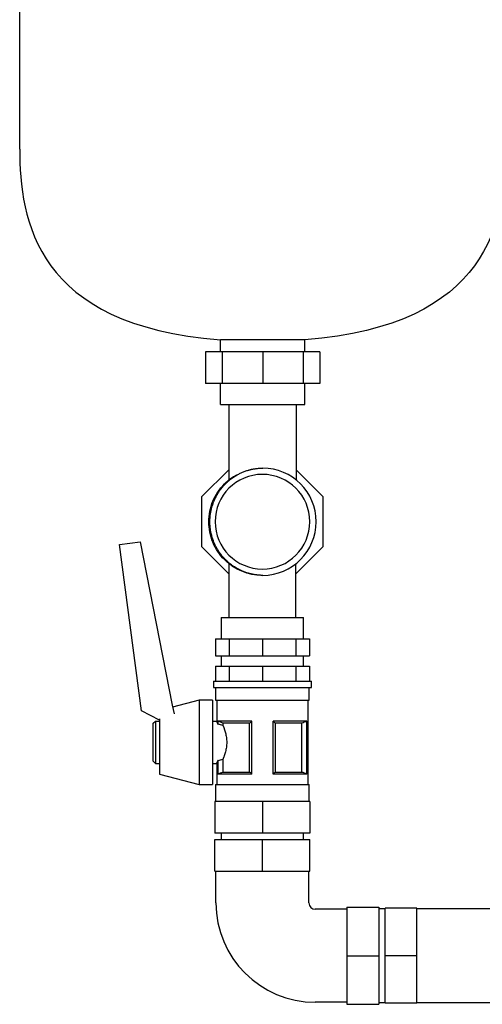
# Model space of a CAD drawing. Header units: millimetres. Extents: x 13 to 1368, y 14 to 860.
# Tile 5 of 7: x 726 to 945, y 109 to 575. Entities that reach past the tile are written whole.
import ezdxf

# ---------------------------------------------------------------- set-up
doc = ezdxf.new("R2010")
doc.units = ezdxf.units.MM

msp = doc.modelspace()

# ---------------------------------------------------------------- linework, layer by layer
at = {"color": 7, "linetype": 'Continuous', "lineweight": 25}
for p, q in [((725.74, 513.59), (725.74, 668.59)), ((860.74, 423.31), (820.74, 423.31)), ((820.74, 417.59), (820.74, 423.31)), ((860.74, 417.59), (860.74, 423.31)), ((813.68, 417.59), (813.68, 402.59)), ((821.61, 417.59), (813.68, 417.59)), ((821.61, 417.59), (821.61, 402.59)), ((840.74, 417.59), (821.61, 417.59)), ((840.74, 417.59), (840.74, 402.59)), ((859.88, 417.59), (840.74, 417.59)), ((859.88, 417.59), (859.88, 402.59)), ((867.8, 417.59), (859.88, 417.59)), ((867.8, 417.59), (867.8, 402.59)), ((821.61, 402.59), (813.68, 402.59)), ((820.74, 392.59), (820.74, 402.59)), ((840.74, 402.59), (821.61, 402.59)), ((859.88, 402.59), (840.74, 402.59)), ((867.8, 402.59), (859.88, 402.59)), ((860.74, 392.59), (860.74, 402.59)), ((820.74, 392.59), (860.74, 392.59)), ((824.74, 392.59), (824.74, 357.01)), ((856.74, 356.82), (856.74, 392.59)), ((811.98, 349.06), (824.74, 361.82)), ((856.74, 361.59), (869.28, 349.06)), ((811.98, 325.32), (811.98, 349.06)), ((818.69, 349.08), (818.94, 349.45)), ((869.28, 349.06), (869.28, 325.32)), ((772.94, 326.39), (782.83, 327.7)), ((783.39, 247.63), (772.94, 326.39)), ((782.83, 327.7), (797.85, 250.44)), ((824.75, 312.55), (811.98, 325.32)), ((869.28, 325.32), (856.5, 312.55)), ((824.75, 317.37), (824.75, 291.79)), ((856.5, 291.79), (856.5, 317.36)), ((821.15, 291.79), (821.15, 281.79)), ((821.15, 291.79), (840.63, 291.79)), ((840.63, 291.79), (860.1, 291.79)), ((860.1, 281.79), (860.1, 291.79)), ((818.39, 281.79), (818.39, 273.79)), ((818.39, 281.79), (824.9, 281.79)), ((824.9, 281.79), (824.9, 273.79)), ((824.9, 281.79), (840.63, 281.79)), ((840.63, 281.79), (840.63, 273.79)), ((840.63, 281.79), (856.36, 281.79)), ((856.36, 281.79), (856.36, 273.79)), ((856.36, 281.79), (862.87, 281.79)), ((862.87, 281.79), (862.87, 273.79)), ((818.39, 273.79), (824.9, 273.79)), ((821.15, 273.79), (821.15, 268.79)), ((824.9, 273.79), (840.63, 273.79)), ((840.63, 273.79), (856.36, 273.79)), ((856.36, 273.79), (862.87, 273.79)), ((860.1, 268.79), (860.1, 273.79)), ((818.39, 268.79), (818.39, 261.79)), ((818.39, 268.79), (824.9, 268.79)), ((824.9, 268.79), (824.9, 261.79)), ((824.9, 268.79), (840.63, 268.79)), ((840.63, 268.79), (840.63, 261.79)), ((840.63, 268.79), (856.36, 268.79)), ((856.36, 268.79), (856.36, 261.79)), ((856.36, 268.79), (862.87, 268.79)), ((862.87, 268.79), (862.87, 261.79)), ((817.48, 261.79), (817.48, 258.79)), ((817.48, 261.79), (840.63, 261.79)), ((840.63, 261.79), (863.78, 261.79)), ((863.78, 258.79), (863.78, 261.79)), ((817.48, 258.79), (840.63, 258.79)), ((818.48, 258.79), (818.48, 252.79)), ((840.63, 258.79), (863.78, 258.79)), ((862.78, 252.79), (862.78, 258.79)), ((810.73, 252.79), (798.08, 249.42)), ((816.98, 252.79), (810.73, 252.79)), ((810.73, 252.79), (810.73, 232.79)), ((816.98, 252.79), (816.98, 232.79)), ((818.48, 252.79), (840.63, 252.79)), ((818.98, 252.79), (818.98, 242.79)), ((840.63, 252.79), (862.78, 252.79)), ((862.28, 212.79), (862.28, 252.79)), ((791.98, 243.23), (783.39, 247.63)), ((797.85, 250.44), (798.79, 246.31)), ((788.98, 241.79), (789.98, 242.79)), ((789.98, 242.79), (791.98, 242.79)), ((789.98, 242.79), (789.98, 222.79)), ((791.98, 243.97), (791.98, 232.79)), ((816.98, 242.79), (818.98, 242.79)), ((835.63, 242.79), (819.56, 242.79)), ((819.56, 241.45), (819.56, 242.79)), ((819.63, 241.45), (819.63, 242.76)), ((835.63, 217.79), (835.63, 242.79)), ((861.69, 242.79), (845.63, 242.79)), ((845.63, 217.79), (845.63, 242.79)), ((861.63, 242.76), (861.63, 217.82)), ((861.69, 217.79), (861.69, 242.79)), ((788.98, 223.79), (788.98, 241.79)), ((819.56, 241.45), (819.63, 241.45)), ((834.55, 241.86), (821.94, 241.86)), ((821.94, 241.86), (821.94, 240.73)), ((834.55, 218.72), (834.55, 241.86)), ((859.31, 241.86), (846.71, 241.86)), ((846.71, 241.86), (846.71, 218.72)), ((859.31, 218.72), (859.31, 241.86)), ((791.98, 232.79), (791.98, 217.79)), ((810.73, 232.79), (810.73, 212.79)), ((816.98, 232.79), (816.98, 212.79)), ((788.98, 223.79), (789.98, 222.79)), ((819.56, 217.79), (819.56, 224.13)), ((819.63, 224.13), (819.56, 224.13)), ((819.63, 217.82), (819.63, 224.13)), ((821.94, 224.85), (821.94, 218.72)), ((789.98, 222.79), (791.98, 222.79)), ((816.98, 222.79), (818.98, 222.79)), ((818.98, 222.79), (818.98, 212.79)), ((791.98, 217.79), (810.73, 212.79)), ((835.63, 217.79), (819.56, 217.79)), ((821.94, 218.72), (834.55, 218.72)), ((861.69, 217.79), (845.63, 217.79)), ((846.71, 218.72), (859.31, 218.72)), ((810.73, 212.79), (816.98, 212.79)), ((818.48, 212.79), (818.48, 204.79)), ((818.48, 212.79), (840.63, 212.79)), ((840.63, 212.79), (862.78, 212.79)), ((862.78, 204.79), (862.78, 212.79)), ((818.13, 204.79), (818.13, 189.79)), ((840.63, 204.79), (818.13, 204.79)), ((840.63, 204.79), (840.63, 189.79)), ((863.13, 204.79), (840.63, 204.79)), ((863.13, 204.79), (863.13, 189.79)), ((840.63, 189.79), (818.13, 189.79)), ((818.13, 171.79), (818.13, 186.79)), ((818.13, 186.79), (840.63, 186.79)), ((821.13, 189.79), (821.13, 186.79)), ((863.13, 189.79), (840.63, 189.79)), ((840.63, 171.79), (840.63, 186.79)), ((840.63, 186.79), (863.13, 186.79)), ((860.13, 186.79), (860.13, 189.79)), ((863.13, 171.79), (863.13, 186.79)), ((818.13, 171.79), (840.63, 171.79)), ((818.63, 156.79), (818.63, 171.79)), ((840.63, 171.79), (863.13, 171.79)), ((862.63, 156.79), (862.63, 171.79)), ((880.63, 153.79), (865.63, 153.79)), ((880.63, 154.79), (880.63, 131.79)), ((880.63, 154.79), (895.63, 154.79)), ((895.63, 154.79), (895.63, 131.79)), ((898.63, 153.94), (895.63, 153.94)), ((913.63, 154.29), (898.63, 154.29)), ((898.63, 131.79), (898.63, 154.29)), ((913.63, 131.79), (913.63, 154.29)), ((963.63, 153.94), (913.63, 153.94)), ((880.63, 131.79), (880.63, 108.79)), ((880.63, 131.79), (895.63, 131.79)), ((895.63, 131.79), (895.63, 108.79)), ((913.63, 131.79), (898.63, 131.79)), ((898.63, 109.29), (898.63, 131.79)), ((913.63, 109.29), (913.63, 131.79)), ((880.63, 109.79), (865.63, 109.79)), ((880.63, 108.79), (895.63, 108.79)), ((895.63, 109.64), (898.63, 109.64)), ((913.63, 109.29), (898.63, 109.29)), ((913.63, 109.64), (963.63, 109.64))]:
    msp.add_line(p, q, dxfattribs=at)
at = {"color": 7, "linetype": 'Continuous', "lineweight": 25, "flags": 128}
for points in [[(819.63, 242.76), (819.59, 242.78), (819.56, 242.79)], [(861.69, 242.79), (861.66, 242.77), (861.63, 242.76)], [(819.56, 217.79), (819.6, 217.81), (819.63, 217.82)], [(861.63, 217.82), (861.67, 217.8), (861.69, 217.79)]]:
    msp.add_lwpolyline(points, dxfattribs=at)
at = {"color": 7, "linetype": 'Continuous', "lineweight": 25}
for centre, radius, start, end in [((840.63, 337.19), 22.4, 90, 270), ((840.63, 337.19), 22.4, 270, 90), ((840.63, 337.19), 25.4, 270.2613, 89.7387), ((865.63, 156.79), 47, 180, 270), ((865.63, 156.79), 3, 180, 270)]:
    msp.add_arc(centre, radius, start, end, dxfattribs=at)
for points in [[(725.74, 513.59), (725.74, 480.04), (733.53, 429.87), (820.74, 423.31)], [(955.74, 513.59), (955.74, 480.04), (947.95, 429.87), (860.74, 423.31)], [(840.74, 311.79), (840.71, 311.79), (840.67, 311.79), (840.63, 311.79)], [(821.94, 240.73), (821.21, 240.99), (820.43, 241.23), (819.63, 241.45)], [(819.63, 224.13), (820.43, 224.35), (821.21, 224.59), (821.94, 224.85)]]:
    msp.add_open_spline(points, degree=3, dxfattribs=at)
for points, knots in [([(840.63, 311.79), (838.96, 311.89), (835.64, 312.08), (830.85, 313.58), (826.43, 315.93), (822.55, 319.12), (819.37, 322.99), (817.01, 327.4), (815.55, 332.21), (815.07, 337.19), (815.55, 342.18), (817.01, 346.97), (819.37, 351.4), (822.57, 355.23), (825.63, 357.93), (827.76, 358.99), (828.39, 359.31)], [0, 0, 0, 0, 0.074858, 0.148647, 0.223331, 0.298305, 0.372221, 0.446674, 0.521706, 0.595873, 0.67004, 0.745073, 0.819526, 0.893441, 0.968415, 1, 1, 1, 1]), ([(818.69, 349.08), (818.76, 349.22), (818.92, 349.51), (819.16, 349.94), (819.4, 350.36), (819.66, 350.77), (819.92, 351.18), (820.18, 351.58), (820.67, 352.29), (821.45, 353.31), (822.53, 354.55), (823.74, 355.77), (825.19, 357.05), (826.6, 358.09), (828.06, 359.03), (829.34, 359.75), (830.87, 360.48), (832.41, 361.1), (833.6, 361.48), (834.39, 361.7), (834.79, 361.81), (835.27, 361.93), (835.82, 362.05), (836.45, 362.17), (837.15, 362.3), (837.94, 362.41), (838.8, 362.5), (839.75, 362.57), (840.4, 362.58), (840.74, 362.59)], [0, 0, 0, 0, 0.018134, 0.036182, 0.054142, 0.07201, 0.089783, 0.107458, 0.125036, 0.184557, 0.249975, 0.305819, 0.374917, 0.462262, 0.499826, 0.56658, 0.624795, 0.686793, 0.749784, 0.762323, 0.777597, 0.795623, 0.816416, 0.839994, 0.866371, 0.895558, 0.927561, 0.962379, 1, 1, 1, 1]), ([(818.69, 325.3), (818.61, 325.46), (818.44, 325.78), (818.2, 326.29), (817.93, 326.87), (817.66, 327.5), (817.39, 328.19), (817.12, 328.95), (816.86, 329.77), (816.6, 330.65), (816.37, 331.59), (816.16, 332.6), (815.99, 333.67), (815.86, 334.79), (815.77, 335.97), (815.74, 337.41), (815.8, 339.05), (815.99, 340.81), (816.28, 342.44), (816.64, 343.91), (817.05, 345.23), (817.47, 346.4), (817.89, 347.42), (818.29, 348.3), (818.56, 348.83), (818.69, 349.08)], [0, 0, 0, 0, 0.020799, 0.04393, 0.069399, 0.097207, 0.127351, 0.159825, 0.194614, 0.231699, 0.27105, 0.312628, 0.356382, 0.402252, 0.450161, 0.50002, 0.576731, 0.648606, 0.715351, 0.776749, 0.83265, 0.88296, 0.927629, 0.96664, 1, 1, 1, 1]), ([(840.74, 311.79), (840.58, 311.79), (840.25, 311.8), (839.76, 311.82), (839.29, 311.85), (838.83, 311.88), (838.39, 311.93), (837.97, 311.98), (837.56, 312.03), (837.16, 312.09), (836.78, 312.15), (836.42, 312.21), (836.07, 312.28), (835.73, 312.35), (835.42, 312.42), (835.11, 312.49), (834.82, 312.56), (834.55, 312.63), (834.29, 312.7), (833.58, 312.9), (832.42, 313.28), (830.98, 313.86), (829.44, 314.58), (828.15, 315.29), (826.6, 316.29), (825.19, 317.33), (823.74, 318.61), (822.53, 319.83), (821.45, 321.07), (820.6, 322.19), (819.98, 323.1), (819.53, 323.81), (819.09, 324.55), (818.82, 325.05), (818.69, 325.3)], [0, 0, 0, 0, 0.0184629, 0.0363924, 0.0537863, 0.0706426, 0.08696, 0.1027375, 0.1179747, 0.1326713, 0.1468277, 0.1604444, 0.1735221, 0.1860618, 0.1980648, 0.2095325, 0.2204664, 0.2308682, 0.2407396, 0.2500823, 0.3122749, 0.3750626, 0.4216695, 0.5000205, 0.5377049, 0.6250208, 0.6941705, 0.7500478, 0.8155043, 0.8750598, 0.9058217, 0.936908, 0.968306, 1, 1, 1, 1]), ([(819.56, 241.45), (819.54, 241.5), (819.5, 241.6), (819.44, 241.74), (819.39, 241.87), (819.34, 241.99), (819.29, 242.1), (819.25, 242.2), (819.21, 242.29), (819.17, 242.37), (819.12, 242.47), (819.08, 242.57), (819.03, 242.67), (819, 242.74), (818.98, 242.78), (818.98, 242.79), (818.98, 242.79)], [0, 0, 0, 0, 0.05947, 0.117924, 0.175368, 0.231805, 0.28724, 0.341679, 0.395126, 0.447588, 0.49907, 0.601197, 0.7023, 0.802431, 0.901646, 1, 1, 1, 1]), ([(821.94, 241.86), (821.69, 241.95), (821.19, 242.14), (820.41, 242.45), (819.89, 242.66), (819.63, 242.76)], [0, 0, 0, 0, 0.3220247, 0.6553521, 1, 1, 1, 1]), ([(835.63, 242.79), (835.44, 242.6), (835.09, 242.3), (834.72, 242), (834.55, 241.86)], [0, 0, 0, 0, 0.5127258, 1, 1, 1, 1]), ([(846.71, 241.86), (846.59, 241.95), (846.36, 242.14), (846, 242.45), (845.75, 242.66), (845.63, 242.76)], [0, 0, 0, 0, 0.3220247, 0.6553521, 1, 1, 1, 1]), ([(861.63, 242.76), (861.24, 242.6), (860.47, 242.3), (859.69, 242), (859.31, 241.86)], [0, 0, 0, 0, 0.5127258, 1, 1, 1, 1]), ([(821.94, 240.73), (821.97, 240.66), (822.03, 240.53), (822.11, 240.32), (822.2, 240.1), (822.29, 239.88), (822.38, 239.65), (822.47, 239.41), (822.63, 238.96), (822.86, 238.26), (823.14, 237.27), (823.38, 236.22), (823.57, 235.11), (823.69, 233.97), (823.73, 232.8), (823.69, 231.63), (823.57, 230.48), (823.38, 229.37), (823.14, 228.31), (822.86, 227.32), (822.61, 226.56), (822.4, 225.99), (822.24, 225.59), (822.09, 225.2), (821.99, 224.97), (821.94, 224.85)], [0, 0, 0, 0, 0.017957, 0.035861, 0.053727, 0.071572, 0.089413, 0.107264, 0.125142, 0.188158, 0.250266, 0.312989, 0.374545, 0.437289, 0.499483, 0.561768, 0.624627, 0.686634, 0.74983, 0.811887, 0.874856, 0.906123, 0.937346, 0.96861, 1, 1, 1, 1]), ([(818.98, 222.79), (818.98, 222.79), (818.98, 222.79), (818.99, 222.81), (819, 222.83), (819.01, 222.86), (819.03, 222.89), (819.05, 222.94), (819.07, 223), (819.1, 223.06), (819.14, 223.15), (819.2, 223.27), (819.27, 223.44), (819.36, 223.64), (819.45, 223.86), (819.53, 224.04), (819.56, 224.13)], [0, 0, 0, 0, 0.054385, 0.109026, 0.163932, 0.219114, 0.274581, 0.330341, 0.386405, 0.442781, 0.499478, 0.593109, 0.689945, 0.79002, 0.893363, 1, 1, 1, 1]), ([(819.63, 217.82), (820.02, 217.98), (820.79, 218.28), (821.57, 218.58), (821.94, 218.72)], [0, 0, 0, 0, 0.5127258, 1, 1, 1, 1]), ([(834.55, 218.72), (834.66, 218.63), (834.9, 218.44), (835.26, 218.13), (835.5, 217.92), (835.63, 217.82)], [0, 0, 0, 0, 0.322025, 0.655352, 1, 1, 1, 1]), ([(845.63, 217.79), (845.81, 217.98), (846.17, 218.28), (846.53, 218.58), (846.71, 218.72)], [0, 0, 0, 0, 0.5127258, 1, 1, 1, 1]), ([(859.31, 218.72), (859.56, 218.63), (860.07, 218.44), (860.84, 218.13), (861.37, 217.92), (861.63, 217.82)], [0, 0, 0, 0, 0.3220247, 0.6553521, 1, 1, 1, 1])]:
    msp.add_open_spline(points, degree=3, knots=knots, dxfattribs=at)

doc.saveas('drawing.dxf')
